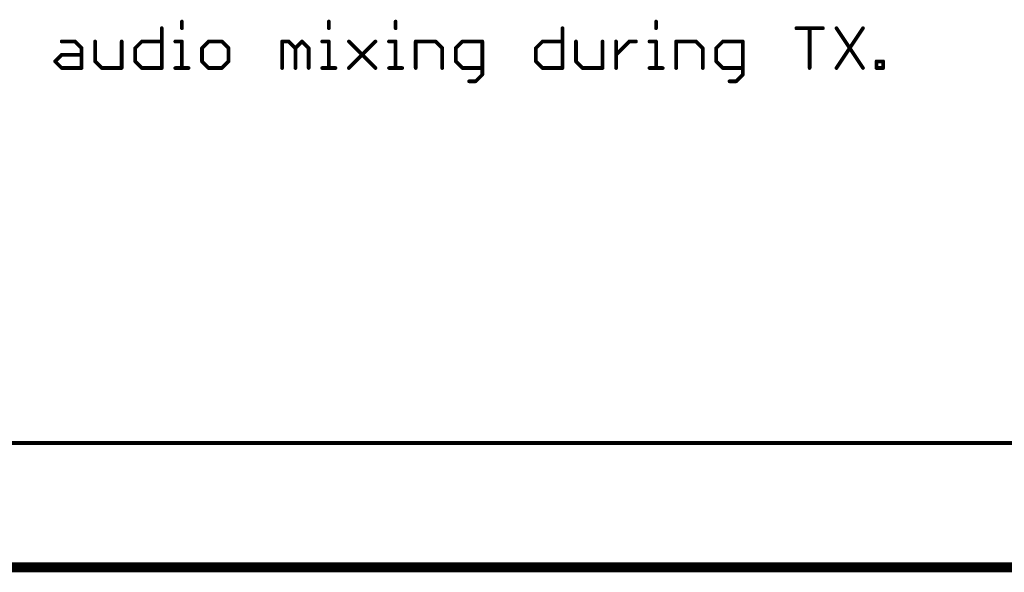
# Model space of a CAD drawing. Extents: x -195 to 102, y 51 to 111.
# Tile 9 of 15: x -47 to -7, y 89 to 111. Entities that reach past the tile are written whole.
import ezdxf

# ---------------------------------------------------------------- set-up
doc = ezdxf.new("R2010")
doc.units = 0
doc.layers.add('91', color=94, linetype='CONTINUOUS')
doc.layers.add('94', color=14, linetype='CONTINUOUS')

msp = doc.modelspace()

# ---------------------------------------------------------------- linework, layer by layer
at = {"layer": '91', "const_width": 0.1524}
for points in [[(-40.4491, 111.1944), (-40.4491, 110.9232)], [(-34.4462, 111.1944), (-34.4462, 110.9232)], [(-31.7176, 111.1944), (-31.7176, 110.9232)], [(-21.0761, 111.1944), (-21.0761, 110.9232)], [(-41.2728, 110.9232), (-41.2728, 109.2962)], [(-24.9012, 110.9232), (-24.9012, 109.2962)], [(-15.3444, 110.9232), (-14.2597, 110.9232)], [(-14.8021, 109.2962), (-14.8021, 110.9232)], [(-13.7072, 110.9232), (-12.6226, 109.2962)], [(-12.6226, 110.9232), (-13.7072, 109.2962)], [(-45.3606, 110.3809), (-44.8183, 110.3809)], [(-44.8183, 110.3809), (-44.5471, 110.1097)], [(-43.9946, 110.3809), (-43.9946, 109.5674)], [(-42.91, 109.2962), (-42.91, 110.3809)], [(-42.3575, 110.1097), (-42.0863, 110.3809)], [(-42.0863, 110.3809), (-41.2728, 110.3809)], [(-40.7203, 110.3809), (-40.4491, 110.3809)], [(-40.4491, 110.3809), (-40.4491, 109.2962)], [(-39.3577, 110.3809), (-39.6289, 110.1097)], [(-38.8154, 110.3809), (-39.3577, 110.3809)], [(-38.5442, 110.1097), (-38.8154, 110.3809)], [(-36.3546, 109.2962), (-36.3546, 110.3809)], [(-36.3546, 110.3809), (-36.0834, 110.3809)], [(-36.0834, 110.3809), (-35.8122, 110.1097)], [(-35.8122, 110.1097), (-35.5411, 110.3809)], [(-35.5411, 110.3809), (-35.2699, 110.1097)], [(-34.7174, 110.3809), (-34.4462, 110.3809)], [(-34.4462, 110.3809), (-34.4462, 109.2962)], [(-33.626, 110.3809), (-32.5413, 109.2962)], [(-33.626, 109.2962), (-32.5413, 110.3809)], [(-31.9888, 110.3809), (-31.7176, 110.3809)], [(-31.7176, 110.3809), (-31.7176, 109.2962)], [(-30.8974, 109.2962), (-30.8974, 110.3809)], [(-30.8974, 110.3809), (-30.0839, 110.3809)], [(-30.0839, 110.3809), (-29.8127, 110.1097)], [(-28.989, 110.3809), (-29.2602, 110.1097)], [(-28.1755, 110.3809), (-28.989, 110.3809)], [(-28.1755, 109.025), (-28.1755, 110.3809)], [(-25.9859, 110.1097), (-25.7147, 110.3809)], [(-25.7147, 110.3809), (-24.9012, 110.3809)], [(-24.3487, 110.3809), (-24.3487, 109.5674)], [(-23.2641, 109.2962), (-23.2641, 110.3809)], [(-22.7116, 109.2962), (-22.7116, 110.3809)], [(-22.7116, 109.8385), (-22.1693, 110.3809)], [(-22.1693, 110.3809), (-21.8981, 110.3809)], [(-21.3473, 110.3809), (-21.0761, 110.3809)], [(-21.0761, 110.3809), (-21.0761, 109.2962)], [(-20.2558, 109.2962), (-20.2558, 110.3809)], [(-20.2558, 110.3809), (-19.4424, 110.3809)], [(-19.4424, 110.3809), (-19.1712, 110.1097)], [(-18.3475, 110.3809), (-18.6187, 110.1097)], [(-17.534, 110.3809), (-18.3475, 110.3809)], [(-17.534, 109.025), (-17.534, 110.3809)], [(-45.6318, 109.5674), (-45.3606, 109.8385)], [(-45.3606, 109.8385), (-44.5471, 109.8385)], [(-44.5471, 110.1097), (-44.5471, 109.2962)], [(-42.3575, 109.5674), (-42.3575, 110.1097)], [(-39.6289, 110.1097), (-39.6289, 109.5674)], [(-38.5442, 109.5674), (-38.5442, 110.1097)], [(-35.8122, 110.1097), (-35.8122, 109.2962)], [(-35.2699, 110.1097), (-35.2699, 109.2962)], [(-29.8127, 110.1097), (-29.8127, 109.2962)], [(-29.2602, 110.1097), (-29.2602, 109.5674)], [(-25.9859, 109.5674), (-25.9859, 110.1097)], [(-19.1712, 110.1097), (-19.1712, 109.2962)], [(-18.6187, 110.1097), (-18.6187, 109.5674)], [(-45.3606, 109.2962), (-45.6318, 109.5674)], [(-43.9946, 109.5674), (-43.7234, 109.2962)], [(-42.0863, 109.2962), (-42.3575, 109.5674)], [(-39.6289, 109.5674), (-39.3577, 109.2962)], [(-38.8154, 109.2962), (-38.5442, 109.5674)], [(-29.2602, 109.5674), (-28.989, 109.2962)], [(-25.7147, 109.2962), (-25.9859, 109.5674)], [(-24.3487, 109.5674), (-24.0776, 109.2962)], [(-18.6187, 109.5674), (-18.3475, 109.2962)], [(-12.0701, 109.2962), (-12.0701, 109.5674)], [(-12.0701, 109.5674), (-11.7989, 109.5674)], [(-11.7989, 109.5674), (-11.7989, 109.2962)], [(-44.5471, 109.2962), (-45.3606, 109.2962)], [(-43.7234, 109.2962), (-42.91, 109.2962)], [(-41.2728, 109.2962), (-42.0863, 109.2962)], [(-40.7203, 109.2962), (-40.178, 109.2962)], [(-39.3577, 109.2962), (-38.8154, 109.2962)], [(-34.7174, 109.2962), (-34.1751, 109.2962)], [(-31.9888, 109.2962), (-31.4465, 109.2962)], [(-28.989, 109.2962), (-28.1755, 109.2962)], [(-28.4467, 108.7539), (-28.1755, 109.025)], [(-24.9012, 109.2962), (-25.7147, 109.2962)], [(-24.0776, 109.2962), (-23.2641, 109.2962)], [(-21.3473, 109.2962), (-20.805, 109.2962)], [(-18.3475, 109.2962), (-17.534, 109.2962)], [(-17.8052, 108.7539), (-17.534, 109.025)], [(-11.7989, 109.2962), (-12.0701, 109.2962)], [(-28.7179, 108.7539), (-28.4467, 108.7539)], [(-18.0764, 108.7539), (-17.8052, 108.7539)], [(-160.02, 93.98), (53.34, 93.98)]]:
    msp.add_lwpolyline(points, dxfattribs=at)
at = {"layer": '91', "const_width": 0.0762}
for points in [[(-40.411, 111.1944, 1), (-40.4872, 111.1944)], [(-34.4081, 111.1944, 1), (-34.4843, 111.1944)], [(-31.6795, 111.1944, 1), (-31.7557, 111.1944)], [(-21.038, 111.1944, 1), (-21.1142, 111.1944)], [(-41.2347, 110.9232, 1), (-41.3109, 110.9232)], [(-40.4872, 110.9232, 1), (-40.411, 110.9232)], [(-34.4843, 110.9232, 1), (-34.4081, 110.9232)], [(-31.7557, 110.9232, 1), (-31.6795, 110.9232)], [(-24.8631, 110.9232, 1), (-24.9393, 110.9232)], [(-21.1142, 110.9232, 1), (-21.038, 110.9232)], [(-15.3444, 110.9613, 1), (-15.3444, 110.8851)], [(-14.764, 110.9232, 1), (-14.8402, 110.9232)], [(-14.2597, 110.8851, 1), (-14.2597, 110.9613)], [(-13.6755, 110.9443, 1), (-13.7389, 110.9021)], [(-12.5909, 110.9021, 1), (-12.6543, 110.9443)], [(-45.3606, 110.419, 1), (-45.3606, 110.3428)], [(-44.7913, 110.4078, 1), (-44.8452, 110.3539)], [(-44.8183, 110.3428, 1), (-44.8183, 110.419)], [(-43.9565, 110.3809, 1), (-44.0327, 110.3809)], [(-42.8719, 110.3809, 1), (-42.9481, 110.3809)], [(-42.0863, 110.419, 1), (-42.0863, 110.3428)], [(-42.0594, 110.3539, 1), (-42.1132, 110.4078)], [(-41.2728, 110.3428, 1), (-41.2728, 110.419)], [(-40.7203, 110.419, 1), (-40.7203, 110.3428)], [(-40.411, 110.3809, 1), (-40.4872, 110.3809)], [(-40.4491, 110.3428, 1), (-40.4491, 110.419)], [(-39.3577, 110.419, 1), (-39.3577, 110.3428)], [(-39.3308, 110.3539, 1), (-39.3846, 110.4078)], [(-38.7884, 110.4078, 1), (-38.8423, 110.3539)], [(-38.8154, 110.3428, 1), (-38.8154, 110.419)], [(-36.3165, 110.3809, 1), (-36.3927, 110.3809)], [(-36.3546, 110.419, 1), (-36.3546, 110.3428)], [(-36.0564, 110.4078, 1), (-36.1103, 110.3539)], [(-36.0834, 110.3428, 1), (-36.0834, 110.419)], [(-35.5141, 110.4078, 1), (-35.568, 110.3539)], [(-35.5141, 110.3539, 1), (-35.568, 110.4078)], [(-34.7174, 110.419, 1), (-34.7174, 110.3428)], [(-34.4081, 110.3809, 1), (-34.4843, 110.3809)], [(-34.4462, 110.3428, 1), (-34.4462, 110.419)], [(-33.599, 110.4078, 1), (-33.6529, 110.3539)], [(-32.5144, 110.3539, 1), (-32.5682, 110.4078)], [(-31.9888, 110.419, 1), (-31.9888, 110.3428)], [(-31.6795, 110.3809, 1), (-31.7557, 110.3809)], [(-31.7176, 110.3428, 1), (-31.7176, 110.419)], [(-30.8593, 110.3809, 1), (-30.9355, 110.3809)], [(-30.8974, 110.419, 1), (-30.8974, 110.3428)], [(-30.0569, 110.4078, 1), (-30.1108, 110.3539)], [(-30.0839, 110.3428, 1), (-30.0839, 110.419)], [(-28.989, 110.419, 1), (-28.989, 110.3428)], [(-28.9621, 110.3539, 1), (-29.016, 110.4078)], [(-28.1374, 110.3809, 1), (-28.2136, 110.3809)], [(-28.1755, 110.3428, 1), (-28.1755, 110.419)], [(-25.7147, 110.419, 1), (-25.7147, 110.3428)], [(-25.6878, 110.3539, 1), (-25.7417, 110.4078)], [(-24.9012, 110.3428, 1), (-24.9012, 110.419)], [(-24.3106, 110.3809, 1), (-24.3868, 110.3809)], [(-23.226, 110.3809, 1), (-23.3022, 110.3809)], [(-22.6735, 110.3809, 1), (-22.7497, 110.3809)], [(-22.1693, 110.419, 1), (-22.1693, 110.3428)], [(-22.1423, 110.3539, 1), (-22.1962, 110.4078)], [(-21.8981, 110.3428, 1), (-21.8981, 110.419)], [(-21.3473, 110.419, 1), (-21.3473, 110.3428)], [(-21.038, 110.3809, 1), (-21.1142, 110.3809)], [(-21.0761, 110.3428, 1), (-21.0761, 110.419)], [(-20.2177, 110.3809, 1), (-20.2939, 110.3809)], [(-20.2558, 110.419, 1), (-20.2558, 110.3428)], [(-19.4154, 110.4078, 1), (-19.4693, 110.3539)], [(-19.4424, 110.3428, 1), (-19.4424, 110.419)], [(-18.3475, 110.419, 1), (-18.3475, 110.3428)], [(-18.3206, 110.3539, 1), (-18.3745, 110.4078)], [(-17.4959, 110.3809, 1), (-17.5721, 110.3809)], [(-17.534, 110.3428, 1), (-17.534, 110.419)], [(-45.3606, 109.8766, 1), (-45.3606, 109.8004)], [(-45.3337, 109.8116, 1), (-45.3875, 109.8655)], [(-44.509, 110.1097, 1), (-44.5852, 110.1097)], [(-44.5741, 110.0828, 1), (-44.5202, 110.1366)], [(-44.5471, 109.8004, 1), (-44.5471, 109.8766)], [(-42.3194, 110.1097, 1), (-42.3956, 110.1097)], [(-42.3844, 110.1366, 1), (-42.3305, 110.0828)], [(-39.5908, 110.1097, 1), (-39.667, 110.1097)], [(-39.6558, 110.1366, 1), (-39.6019, 110.0828)], [(-38.5061, 110.1097, 1), (-38.5823, 110.1097)], [(-38.5711, 110.0828, 1), (-38.5173, 110.1366)], [(-35.7741, 110.1097, 1), (-35.8503, 110.1097)], [(-35.8392, 110.1366, 1), (-35.7853, 110.0828)], [(-35.8392, 110.0828, 1), (-35.7853, 110.1366)], [(-35.2318, 110.1097, 1), (-35.308, 110.1097)], [(-35.2968, 110.0828, 1), (-35.2429, 110.1366)], [(-29.7746, 110.1097, 1), (-29.8508, 110.1097)], [(-29.8396, 110.0828, 1), (-29.7858, 110.1366)], [(-29.2221, 110.1097, 1), (-29.2983, 110.1097)], [(-29.2871, 110.1366, 1), (-29.2333, 110.0828)], [(-25.9478, 110.1097, 1), (-26.024, 110.1097)], [(-26.0128, 110.1366, 1), (-25.959, 110.0828)], [(-22.7385, 109.8655, 1), (-22.6846, 109.8116)], [(-19.1331, 110.1097, 1), (-19.2093, 110.1097)], [(-19.1981, 110.0828, 1), (-19.1442, 110.1366)], [(-18.5806, 110.1097, 1), (-18.6568, 110.1097)], [(-18.6456, 110.1366, 1), (-18.5917, 110.0828)], [(-45.6048, 109.5943, 1), (-45.6587, 109.5404)], [(-45.6587, 109.5943, 1), (-45.6048, 109.5404)], [(-43.9677, 109.5943, 1), (-44.0216, 109.5404)], [(-44.0327, 109.5674, 1), (-43.9565, 109.5674)], [(-42.3305, 109.5943, 1), (-42.3844, 109.5404)], [(-42.3956, 109.5674, 1), (-42.3194, 109.5674)], [(-39.6019, 109.5943, 1), (-39.6558, 109.5404)], [(-39.667, 109.5674, 1), (-39.5908, 109.5674)], [(-38.5823, 109.5674, 1), (-38.5061, 109.5674)], [(-38.5173, 109.5404, 1), (-38.5711, 109.5943)], [(-29.2333, 109.5943, 1), (-29.2871, 109.5404)], [(-29.2983, 109.5674, 1), (-29.2221, 109.5674)], [(-25.959, 109.5943, 1), (-26.0128, 109.5404)], [(-26.024, 109.5674, 1), (-25.9478, 109.5674)], [(-24.3218, 109.5943, 1), (-24.3757, 109.5404)], [(-24.3868, 109.5674, 1), (-24.3106, 109.5674)], [(-18.5917, 109.5943, 1), (-18.6456, 109.5404)], [(-18.6568, 109.5674, 1), (-18.5806, 109.5674)], [(-12.032, 109.5674, 1), (-12.1082, 109.5674)], [(-12.0701, 109.6055, 1), (-12.0701, 109.5293)], [(-11.7608, 109.5674, 1), (-11.837, 109.5674)], [(-11.7989, 109.5293, 1), (-11.7989, 109.6055)], [(-45.3606, 109.3343, 1), (-45.3606, 109.2581)], [(-45.3875, 109.2693, 1), (-45.3337, 109.3231)], [(-44.5852, 109.2962, 1), (-44.509, 109.2962)], [(-44.5471, 109.2581, 1), (-44.5471, 109.3343)], [(-43.7234, 109.3343, 1), (-43.7234, 109.2581)], [(-43.7504, 109.2693, 1), (-43.6965, 109.3231)], [(-42.9481, 109.2962, 1), (-42.8719, 109.2962)], [(-42.91, 109.2581, 1), (-42.91, 109.3343)], [(-42.0863, 109.3343, 1), (-42.0863, 109.2581)], [(-42.1132, 109.2693, 1), (-42.0594, 109.3231)], [(-41.3109, 109.2962, 1), (-41.2347, 109.2962)], [(-41.2728, 109.2581, 1), (-41.2728, 109.3343)], [(-40.7203, 109.3343, 1), (-40.7203, 109.2581)], [(-40.4872, 109.2962, 1), (-40.411, 109.2962)], [(-40.178, 109.2581, 1), (-40.178, 109.3343)], [(-39.3577, 109.3343, 1), (-39.3577, 109.2581)], [(-39.3846, 109.2693, 1), (-39.3308, 109.3231)], [(-38.8423, 109.3231, 1), (-38.7884, 109.2693)], [(-38.8154, 109.2581, 1), (-38.8154, 109.3343)], [(-36.3927, 109.2962, 1), (-36.3165, 109.2962)], [(-35.8503, 109.2962, 1), (-35.7741, 109.2962)], [(-35.308, 109.2962, 1), (-35.2318, 109.2962)], [(-34.7174, 109.3343, 1), (-34.7174, 109.2581)], [(-34.4843, 109.2962, 1), (-34.4081, 109.2962)], [(-34.1751, 109.2581, 1), (-34.1751, 109.3343)], [(-33.6529, 109.3231, 1), (-33.599, 109.2693)], [(-32.5682, 109.2693, 1), (-32.5144, 109.3231)], [(-31.9888, 109.3343, 1), (-31.9888, 109.2581)], [(-31.7557, 109.2962, 1), (-31.6795, 109.2962)], [(-31.4465, 109.2581, 1), (-31.4465, 109.3343)], [(-30.9355, 109.2962, 1), (-30.8593, 109.2962)], [(-29.8508, 109.2962, 1), (-29.7746, 109.2962)], [(-28.989, 109.3343, 1), (-28.989, 109.2581)], [(-29.016, 109.2693, 1), (-28.9621, 109.3231)], [(-28.2136, 109.025, 1), (-28.1374, 109.025)], [(-28.1486, 108.9981, 1), (-28.2025, 109.052)], [(-28.1755, 109.2581, 1), (-28.1755, 109.3343)], [(-25.7147, 109.3343, 1), (-25.7147, 109.2581)], [(-25.7417, 109.2693, 1), (-25.6878, 109.3231)], [(-24.9393, 109.2962, 1), (-24.8631, 109.2962)], [(-24.9012, 109.2581, 1), (-24.9012, 109.3343)], [(-24.0776, 109.3343, 1), (-24.0776, 109.2581)], [(-24.1045, 109.2693, 1), (-24.0506, 109.3231)], [(-23.3022, 109.2962, 1), (-23.226, 109.2962)], [(-23.2641, 109.2581, 1), (-23.2641, 109.3343)], [(-22.7497, 109.2962, 1), (-22.6735, 109.2962)], [(-21.3473, 109.3343, 1), (-21.3473, 109.2581)], [(-21.1142, 109.2962, 1), (-21.038, 109.2962)], [(-20.805, 109.2581, 1), (-20.805, 109.3343)], [(-20.2939, 109.2962, 1), (-20.2177, 109.2962)], [(-19.2093, 109.2962, 1), (-19.1331, 109.2962)], [(-18.3475, 109.3343, 1), (-18.3475, 109.2581)], [(-18.3745, 109.2693, 1), (-18.3206, 109.3231)], [(-17.5721, 109.025, 1), (-17.4959, 109.025)], [(-17.5071, 108.9981, 1), (-17.561, 109.052)], [(-17.534, 109.2581, 1), (-17.534, 109.3343)], [(-14.8402, 109.2962, 1), (-14.764, 109.2962)], [(-13.7389, 109.3173, 1), (-13.6755, 109.2751)], [(-12.6543, 109.2751, 1), (-12.5909, 109.3173)], [(-12.0701, 109.3343, 1), (-12.0701, 109.2581)], [(-12.1082, 109.2962, 1), (-12.032, 109.2962)], [(-11.837, 109.2962, 1), (-11.7608, 109.2962)], [(-11.7989, 109.2581, 1), (-11.7989, 109.3343)], [(-28.7179, 108.792, 1), (-28.7179, 108.7158)], [(-28.4737, 108.7808, 1), (-28.4198, 108.7269)], [(-28.4467, 108.7158, 1), (-28.4467, 108.792)], [(-18.0764, 108.792, 1), (-18.0764, 108.7158)], [(-17.8321, 108.7808, 1), (-17.7783, 108.7269)], [(-17.8052, 108.7158, 1), (-17.8052, 108.792)]]:
    msp.add_lwpolyline(points, format="xyb", dxfattribs=at)
at = {"layer": '94', "const_width": 0.4064}
msp.add_lwpolyline([(10.16, 88.9), (-147.32, 88.9)], dxfattribs=at)

doc.saveas('drawing.dxf')
